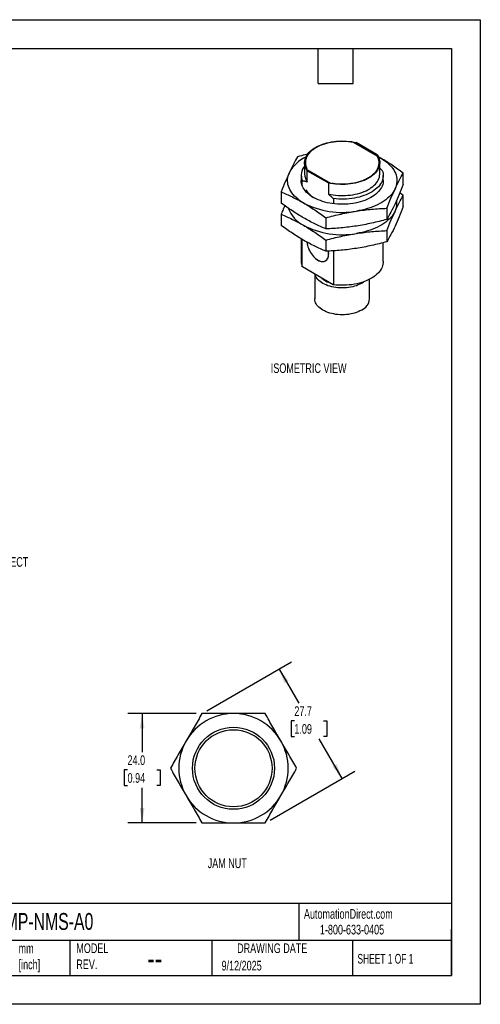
# Model space of a CAD drawing. Header units: millimetres. Extents: x 0 to 279, y 0 to 216.
# Tile 2 of 2: x 178 to 279, y 0 to 216. Entities that reach past the tile are written whole.
import ezdxf

# ---------------------------------------------------------------- set-up
doc = ezdxf.new("R2010")
doc.units = ezdxf.units.MM
doc.layers.add('DIMENSIONS', color=140, linetype='Continuous', lineweight=25)
doc.layers.add('TEXT', color=140, linetype='Continuous', lineweight=25)
doc.styles.add('SLDTEXTSTYLE0', font='TXT', dxfattribs={"width": 0.65})
doc.styles.add('SLDTEXTSTYLE1', font='TXT', dxfattribs={"width": 0.7})
doc.dimstyles.new('SLDDIMSTYLE1', dxfattribs={"dimtxt": 2.158008, "dimasz": 3.302, "dimexe": 0, "dimexo": 0.0625, "dimgap": 0.539502, "dimtad": 0, "dimtih": 1, "dimtoh": 1, "dimdec": 1, "dimrnd": 1e-09, "dimzin": 4, "dimdsep": 46, "dimtxsty": 'SLDTEXTSTYLE1', "dimsah": 1, "dimcen": 0.09, "dimadec": 0, "dimazin": 1, "dimtfac": 1, "dimtdec": 1, "dimtofl": 0, "dimtmove": 0, "dimatfit": 3, "dimfxl": 0, "dimfrac": 2, "dimtolj": 1, "dimtzin": 12, "dimarcsym": 0})
doc.dimstyles.new('SLDDIMSTYLE5', dxfattribs={"dimtxt": 2.158008, "dimasz": 3.302, "dimexe": 0, "dimexo": 0.0625, "dimgap": 0.539502, "dimtad": 0, "dimtih": 1, "dimtoh": 1, "dimdec": 1, "dimrnd": 1e-09, "dimzin": 12, "dimdsep": 46, "dimtxsty": 'SLDTEXTSTYLE1', "dimsah": 1, "dimcen": 0.09, "dimadec": 0, "dimazin": 3, "dimtfac": 1, "dimtdec": 1, "dimtofl": 0, "dimtmove": 0, "dimatfit": 3, "dimfxl": 0, "dimfrac": 2, "dimtolj": 1, "dimtzin": 12, "dimarcsym": 0})

# ---------------------------------------------------------------- blocks, each defined once
blk = doc.blocks.new('_D_12')
at = {"layer": 'DIMENSIONS'}
for p, q in [((217.04, 63.76), (202.01, 63.76)), ((205.18, 63.76), (205.18, 55.31)), ((201.98, 51.39), (201.25, 51.39)), ((201.25, 51.39), (201.25, 47.96)), ((208.39, 51.39), (209.11, 51.39)), ((209.11, 51.39), (209.11, 47.96)), ((201.25, 47.96), (201.98, 47.96)), ((209.11, 47.96), (208.39, 47.96)), ((205.18, 39.76), (205.18, 47.48)), ((217.04, 39.76), (202.01, 39.76))]:
    blk.add_line(p, q, dxfattribs=at)
for points in [[(205.18, 63.76), (204.67, 60.46), (205.69, 60.46)], [(205.18, 39.76), (205.69, 43.06), (204.67, 43.06)]]:
    blk.add_solid(points, dxfattribs=at)
at = {"layer": 'DIMENSIONS', "char_height": 2.117, "attachment_point": 1, "style": 'SLDTEXTSTYLE1'}
for s, insert in [('24.0', (201.98, 54.6)), ('0.94', (201.98, 50.69))]:
    blk.add_mtext(s, dxfattribs=dict(at, insert=insert))
blk = doc.blocks.new('_D_13')
at = {"layer": 'DIMENSIONS'}
for p, q in [((219.41, 64.39), (237.97, 75.11)), ((235.22, 73.52), (239.54, 66.05)), ((238.59, 62.14), (237.86, 62.14)), ((237.86, 62.14), (237.86, 58.71)), ((245, 62.14), (245.73, 62.14)), ((245.73, 62.14), (245.73, 58.71)), ((237.86, 58.71), (238.59, 58.71)), ((245.73, 58.71), (245, 58.71)), ((249.08, 49.52), (244.05, 58.23)), ((233.26, 40.39), (251.83, 51.11))]:
    blk.add_line(p, q, dxfattribs=at)
for points in [[(235.22, 73.52), (236.43, 70.41), (237.31, 70.92)], [(249.08, 49.52), (247.87, 52.64), (246.99, 52.13)]]:
    blk.add_solid(points, dxfattribs=at)
at = {"layer": 'DIMENSIONS', "char_height": 2.117, "attachment_point": 1, "style": 'SLDTEXTSTYLE1'}
for s, insert in [('27.7', (238.59, 65.35)), ('1.09', (238.59, 61.44))]:
    blk.add_mtext(s, dxfattribs=dict(at, insert=insert))

msp = doc.modelspace()

# ---------------------------------------------------------------- linework, layer by layer
at = {"color": 7, "linetype": 'Continuous'}
for p, q in [((0, 215.9), (279.4, 215.9)), ((279.4, 215.9), (279.4, 0)), ((279.4, 0), (0, 0))]:
    msp.add_line(p, q, dxfattribs=at)
for p, q in [((256.79, 185.97), (251.58, 188.98)), ((256.76, 186.3), (252.14, 188.97)), ((257.58, 185.51), (257.04, 185.81)), ((240.85, 184.54), (240.85, 182.09)), ((257.35, 182.09), (257.35, 184.54)), ((240.1, 181.74), (240.1, 180.61)), ((241.36, 183.05), (246.51, 180.08)), ((241.43, 182.79), (246.05, 180.12)), ((241.43, 180.34), (241.43, 182.79)), ((257.89, 182.85), (257.35, 183.33)), ((258.1, 180.61), (258.1, 181.74)), ((262.48, 179.82), (262.48, 182.28)), ((240.3, 179.51), (240.3, 180.63)), ((246.05, 180.12), (246.05, 177.67)), ((235.71, 178.14), (235.71, 175.68)), ((262.48, 177.38), (261.72, 177.92)), ((262.48, 174.92), (262.48, 177.38)), ((247.18, 176.67), (247.18, 175.54)), ((235.71, 173.24), (235.71, 170.78)), ((258.89, 174.55), (258.89, 172.1)), ((245.51, 172.48), (245.51, 170.03)), ((258.89, 169.65), (258.89, 167.2)), ((240.1, 167.86), (240.1, 162.85)), ((240.3, 161.74), (240.3, 167.73)), ((245.51, 167.58), (245.51, 165.13)), ((258.1, 162.85), (258.1, 166.99)), ((247.18, 165.22), (247.18, 157.78)), ((245.42, 163.03), (245.6, 163.14)), ((247.11, 157.79), (240.37, 161.68)), ((243.1, 160.11), (243.1, 154.66)), ((253.34, 158.09), (253.22, 158.23)), ((255.1, 154.66), (255.1, 158.98))]:
    msp.add_line(p, q)
at = {"flags": 128}
for points in [[(241.43, 182.79), (241.24, 183.08), (241.09, 183.39), (240.98, 183.7), (240.9, 184.01), (240.85, 184.33), (240.85, 184.64), (240.88, 184.96), (240.94, 185.27), (241.05, 185.59), (241.18, 185.89), (241.36, 186.19), (241.56, 186.49), (241.8, 186.77), (242.07, 187.04), (242.38, 187.31), (242.71, 187.56), (243.07, 187.8), (243.46, 188.02), (243.87, 188.23), (244.31, 188.42), (244.76, 188.6), (245.24, 188.76), (245.73, 188.89), (246.24, 189.01), (246.76, 189.11), (247.29, 189.19), (247.83, 189.25), (248.38, 189.29), (248.92, 189.31), (249.47, 189.3), (250.02, 189.28), (250.56, 189.23), (251.1, 189.16), (251.62, 189.08), (252.14, 188.97)], [(256.76, 186.3), (256.95, 186), (257.1, 185.7), (257.21, 185.39), (257.29, 185.08), (257.34, 184.76), (257.34, 184.45), (257.31, 184.13), (257.25, 183.81), (257.15, 183.5), (257.01, 183.2), (256.84, 182.9), (256.63, 182.6), (256.39, 182.32), (256.12, 182.04), (255.81, 181.78), (255.48, 181.53), (255.12, 181.29), (254.73, 181.07), (254.32, 180.86), (253.88, 180.67), (253.43, 180.49), (252.95, 180.33), (252.46, 180.2), (251.95, 180.08), (251.43, 179.98), (250.9, 179.9), (250.36, 179.84), (249.82, 179.8), (249.27, 179.78), (248.72, 179.79), (248.17, 179.81), (247.63, 179.86), (247.09, 179.92), (246.57, 180.01), (246.05, 180.12)], [(257.05, 185.8), (257.1, 185.77), (257.58, 185.51)], [(257.58, 185.51), (258.04, 185.23), (258.46, 184.94), (258.86, 184.64), (259.23, 184.32), (259.57, 183.99), (259.88, 183.66), (260.15, 183.31), (260.39, 182.95), (260.6, 182.59), (260.77, 182.22), (260.9, 181.85), (261, 181.47), (261.07, 181.09), (261.09, 180.71), (261.09, 180.33), (261.04, 179.95), (260.96, 179.57), (260.84, 179.19), (260.69, 178.82)], [(240.61, 175.72), (240.16, 175.99), (239.73, 176.28), (239.33, 176.59), (238.96, 176.9), (238.62, 177.23), (238.32, 177.57), (238.04, 177.92), (237.8, 178.27), (237.59, 178.64), (237.42, 179.01), (237.29, 179.38), (237.19, 179.76), (237.12, 180.14), (237.1, 180.52), (237.11, 180.9), (237.15, 181.28), (237.23, 181.66), (237.35, 182.04), (237.5, 182.41)], [(246.05, 177.67), (246.57, 177.56), (247.09, 177.47), (247.63, 177.41), (248.17, 177.36), (248.72, 177.34), (249.27, 177.33), (249.82, 177.35), (250.36, 177.39), (250.9, 177.45), (251.43, 177.53), (251.95, 177.63), (252.46, 177.75), (252.95, 177.88), (253.43, 178.04), (253.88, 178.22), (254.32, 178.41), (254.73, 178.62), (255.12, 178.84), (255.48, 179.08), (255.81, 179.33), (256.12, 179.59), (256.39, 179.87), (256.63, 180.15), (256.84, 180.45), (257.01, 180.75), (257.15, 181.05), (257.25, 181.37), (257.31, 181.68), (257.34, 182), (257.35, 182.09)], [(257.89, 182.85), (257.99, 182.52), (258.06, 182.19), (258.09, 181.85), (258.09, 181.52), (258.04, 181.18), (257.96, 180.85), (257.84, 180.52), (257.69, 180.2), (257.5, 179.88), (257.27, 179.57), (257.02, 179.27), (256.72, 178.98), (256.4, 178.71), (256.05, 178.44), (255.66, 178.19), (255.25, 177.95), (254.81, 177.73), (254.35, 177.52), (253.87, 177.34), (253.37, 177.17), (252.85, 177.02), (252.32, 176.89), (251.77, 176.78), (251.21, 176.69), (250.64, 176.62), (250.06, 176.58), (249.48, 176.55), (248.9, 176.55), (248.32, 176.56), (247.75, 176.6), (247.18, 176.67)], [(258.1, 180.61), (258.09, 180.41), (258.05, 180.08), (257.97, 179.75), (257.86, 179.43), (257.71, 179.11), (257.53, 178.8), (257.31, 178.49), (257.06, 178.2), (256.78, 177.91), (256.47, 177.63), (256.13, 177.37), (255.76, 177.12), (255.36, 176.88), (254.94, 176.66), (254.49, 176.45), (254.02, 176.27), (253.53, 176.09), (253.03, 175.94), (252.51, 175.81), (251.97, 175.69), (251.43, 175.6), (250.87, 175.52), (250.31, 175.47), (249.74, 175.43), (249.17, 175.42), (248.6, 175.43), (248.03, 175.45), (247.46, 175.5), (246.9, 175.57), (246.36, 175.66), (245.82, 175.78), (245.29, 175.9), (244.78, 176.05), (244.29, 176.22), (243.82, 176.41), (243.37, 176.61), (242.94, 176.83), (242.53, 177.06), (242.16, 177.31), (241.81, 177.57), (241.49, 177.84), (241.2, 178.12), (240.94, 178.42), (240.71, 178.72), (240.52, 179.03), (240.37, 179.35), (240.25, 179.67), (240.16, 180), (240.11, 180.33), (240.1, 180.61)], [(260.69, 178.82), (260.5, 178.45), (260.27, 178.1), (260.02, 177.74), (259.73, 177.4), (259.4, 177.07), (259.05, 176.75), (258.67, 176.43), (258.25, 176.14), (257.81, 175.85), (257.34, 175.58), (256.85, 175.33), (256.34, 175.09), (255.8, 174.87), (255.24, 174.66), (254.66, 174.48), (254.07, 174.31), (253.46, 174.16), (252.84, 174.03), (252.2, 173.92)], [(260.69, 173.92), (260.5, 173.56), (260.27, 173.2), (260.02, 172.84), (259.73, 172.5), (259.4, 172.17), (259.05, 171.85), (258.67, 171.54), (258.25, 171.24), (257.81, 170.95), (257.34, 170.68), (256.85, 170.43), (256.34, 170.19), (255.8, 169.97), (255.24, 169.76), (254.66, 169.58), (254.07, 169.41), (253.46, 169.26), (252.84, 169.13), (252.2, 169.02)], [(241.36, 167.13), (241.36, 167.04), (241.4, 166.73), (241.47, 166.42), (241.55, 166.09), (241.67, 165.77), (241.8, 165.45), (241.96, 165.13), (242.14, 164.82), (242.33, 164.53), (242.54, 164.25), (242.76, 163.99), (243, 163.75), (243.24, 163.53), (243.49, 163.34), (243.74, 163.18), (243.99, 163.05), (244.24, 162.96), (244.48, 162.89), (244.71, 162.86), (244.94, 162.86), (245.15, 162.9), (245.34, 162.97), (245.52, 163.07), (245.68, 163.21), (245.81, 163.38), (245.93, 163.57), (246.01, 163.79), (246.08, 164.03), (246.11, 164.3), (246.13, 164.58), (246.11, 164.88), (246.08, 165.15)], [(241.37, 167.13), (241.38, 167.03), (241.42, 166.73), (241.48, 166.41), (241.57, 166.09), (241.68, 165.77), (241.81, 165.45), (241.97, 165.14), (242.15, 164.83), (242.34, 164.54), (242.55, 164.26), (242.77, 164), (243, 163.76), (243.24, 163.55), (243.49, 163.36), (243.74, 163.2), (243.99, 163.07), (244.24, 162.97), (244.48, 162.91), (244.71, 162.88), (244.93, 162.88), (245.14, 162.92), (245.33, 162.99), (245.51, 163.09), (245.67, 163.23), (245.8, 163.39), (245.91, 163.58), (246, 163.8), (246.06, 164.05), (246.1, 164.31), (246.11, 164.59), (246.1, 164.89), (246.06, 165.15)], [(258.1, 162.85), (258.09, 162.63), (258.04, 162.29), (257.96, 161.96), (257.84, 161.63), (257.69, 161.31), (257.5, 160.99), (257.27, 160.68), (257.02, 160.38), (256.72, 160.09), (256.4, 159.82), (256.05, 159.55), (255.66, 159.3), (255.25, 159.06), (254.81, 158.84), (254.35, 158.64), (253.87, 158.45), (253.37, 158.28), (252.85, 158.13), (252.32, 158), (251.77, 157.89), (251.21, 157.8), (250.64, 157.73), (250.06, 157.69), (249.48, 157.66), (248.9, 157.66), (248.32, 157.68), (247.75, 157.71), (247.18, 157.78)], [(253.34, 158.09), (252.99, 157.9), (252.62, 157.73), (252.23, 157.58), (251.82, 157.45), (251.39, 157.33), (250.95, 157.24), (250.5, 157.17), (250.03, 157.11), (249.57, 157.08), (249.1, 157.07), (248.63, 157.08), (248.16, 157.11), (247.7, 157.17), (247.24, 157.24), (246.8, 157.33), (246.37, 157.45), (245.96, 157.58), (245.57, 157.73), (245.2, 157.9), (244.85, 158.09), (244.53, 158.29), (244.24, 158.5), (243.98, 158.72), (243.75, 158.96), (243.55, 159.21), (243.39, 159.46), (243.26, 159.73), (243.17, 159.99), (243.15, 160.08)], [(253.9, 158.46), (253.66, 158.29), (253.34, 158.09)], [(253.34, 152.21), (252.99, 152.03), (252.62, 151.86), (252.23, 151.71), (251.82, 151.58), (251.39, 151.46), (250.95, 151.37), (250.5, 151.29), (250.03, 151.24), (249.57, 151.21), (249.1, 151.2), (248.63, 151.21), (248.16, 151.24), (247.7, 151.29), (247.24, 151.37), (246.8, 151.46), (246.37, 151.58), (245.96, 151.71), (245.57, 151.86), (245.2, 152.03), (244.85, 152.21), (244.53, 152.41), (244.24, 152.63), (243.98, 152.85), (243.75, 153.09), (243.55, 153.34), (243.39, 153.59), (243.26, 153.85), (243.17, 154.12), (243.11, 154.39), (243.1, 154.66)]]:
    msp.add_lwpolyline(points, dxfattribs=at)
for radius in [9, 8.46]:
    msp.add_circle((225.23, 51.76), radius)
for centre, radius, start, end in [((244.45, 178.61), 7.91, 114.7383, 151.3387), ((243.37, 181.75), 3.26, 140.6483, 200.0047), ((243.94, 182.14), 3.09, 180.9044, 215.7669), ((245.56, 181.41), 5.28, 211.9209, 240.1033), ((249.06, 191.97), 18.32, 242.5358, 279.8781), ((256.92, 175.72), 4.17, 334.4881, 8.3293), ((243.6, 176.86), 6.74, 199.8099, 243.6534), ((249.06, 187.07), 18.32, 242.5358, 279.8781), ((243.21, 162.86), 3.11, 180.1461, 201.0273), ((247.88, 162.98), 4.97, 228.9655, 251.0399), ((252.09, 154.97), 3.03, 294.46, 354.2199), ((225.23, 51.76), 12, 90, 150), ((225.23, 51.76), 12, 30, 90), ((225.23, 51.76), 12, 150, 210), ((225.23, 51.76), 12, 330, 30), ((225.23, 51.76), 12, 210, 270), ((225.23, 51.76), 12, 270, 330)]:
    msp.add_arc(centre, radius, start, end)
for points, knots in [([(251.53, 188.96), (250.87, 189.12), (250.15, 189.19), (248.67, 189.22), (247.94, 189.18), (246.51, 188.98), (245.83, 188.83), (244.54, 188.42), (243.95, 188.17), (243.16, 187.72), (242.92, 187.56), (242.47, 187.23), (242.27, 187.05), (241.9, 186.68), (241.74, 186.49), (241.47, 186.1), (241.35, 185.9), (241.17, 185.49), (241.11, 185.28), (241.02, 184.86), (241.01, 184.65), (241.03, 184.22), (241.06, 184.01), (241.17, 183.59), (241.26, 183.39), (241.36, 183.19)], [0, 0, 0, 0, 0.125, 0.125, 0.25, 0.25, 0.375, 0.375, 0.5, 0.5, 0.5625, 0.5625, 0.625, 0.625, 0.6875, 0.6875, 0.75, 0.75, 0.8125, 0.8125, 0.875, 0.875, 0.9375, 0.9375, 1, 1, 1, 1]), ([(239.3, 185.86), (239, 185.35), (238.7, 184.81), (238.1, 183.66), (237.81, 183.05), (237.5, 182.41)], [0, 0, 0, 0, 0.5, 0.5, 1, 1, 1, 1]), ([(241.52, 186.42), (241.33, 186.38), (240.59, 186.21), (239.85, 186.01), (239.3, 185.86)], [0, 0, 0, 0, 0.24692, 1, 1, 1, 1]), ([(246.74, 180.08), (247.09, 180.02), (247.45, 179.97), (248.17, 179.9), (248.54, 179.89), (249.27, 179.88), (249.64, 179.88), (250.37, 179.93), (250.73, 179.97), (251.44, 180.08), (251.79, 180.14), (252.47, 180.3), (252.8, 180.39), (253.44, 180.6), (253.74, 180.72), (254.32, 180.98), (254.6, 181.12), (255.11, 181.42), (255.35, 181.58), (255.79, 181.92), (255.99, 182.1), (256.34, 182.47), (256.5, 182.66), (256.76, 183.06), (256.87, 183.26), (257.13, 183.88), (257.2, 184.3), (257.14, 185.15), (257.02, 185.57), (256.79, 185.97)], [0, 0, 0, 0, 0.0625, 0.0625, 0.125, 0.125, 0.1875, 0.1875, 0.25, 0.25, 0.3125, 0.3125, 0.375, 0.375, 0.4375, 0.4375, 0.5, 0.5, 0.5625, 0.5625, 0.625, 0.625, 0.6875, 0.6875, 0.75, 0.75, 0.875, 0.875, 1, 1, 1, 1]), ([(262.48, 182.28), (261.67, 182.87), (260.85, 183.45), (259.22, 184.53), (258.4, 185.04), (257.58, 185.51)], [0, 0, 0, 0, 0.5, 0.5, 1, 1, 1, 1]), ([(237.5, 182.41), (237.2, 181.76), (236.9, 181.08), (236.31, 179.65), (236.01, 178.9), (235.71, 178.14)], [0, 0, 0, 0, 0.5, 0.5, 1, 1, 1, 1]), ([(260.69, 178.82), (260.99, 179.47), (261.29, 180.08), (261.88, 181.22), (262.18, 181.76), (262.48, 182.28)], [0, 0, 0, 0, 0.5, 0.5, 1, 1, 1, 1]), ([(240.3, 180.63), (240.4, 180.61), (240.59, 180.57), (240.87, 180.5), (241.15, 180.42), (241.34, 180.37), (241.43, 180.34)], [0, 0, 0, 0, 0.25698, 0.508926, 0.756393, 1, 1, 1, 1]), ([(262.48, 179.82), (262.18, 179.06), (261.88, 178.31), (261.29, 176.88), (260.99, 176.2), (260.69, 175.55)], [0, 0, 0, 0, 0.5, 0.5, 1, 1, 1, 1]), ([(235.71, 178.14), (236.52, 177.79), (237.34, 177.43), (238.97, 176.62), (239.79, 176.19), (240.61, 175.72)], [0, 0, 0, 0, 0.5, 0.5, 1, 1, 1, 1]), ([(246.05, 177.67), (246.14, 177.59), (246.33, 177.43), (246.61, 177.19), (246.89, 176.93), (247.08, 176.75), (247.18, 176.67)], [0, 0, 0, 0, 0.243607, 0.491074, 0.74302, 1, 1, 1, 1]), ([(258.89, 174.55), (259.19, 175.32), (259.49, 176.06), (260.09, 177.49), (260.39, 178.17), (260.69, 178.82)], [0, 0, 0, 0, 0.5, 0.5, 1, 1, 1, 1]), ([(260.69, 173.92), (260.99, 174.57), (261.29, 175.18), (261.88, 176.32), (262.18, 176.86), (262.48, 177.38)], [0, 0, 0, 0, 0.5, 0.5, 1, 1, 1, 1]), ([(240.61, 172.45), (239.79, 172.92), (238.97, 173.43), (237.34, 174.52), (236.52, 175.09), (235.71, 175.68)], [0, 0, 0, 0, 0.5, 0.5, 1, 1, 1, 1]), ([(236.47, 175.14), (236.37, 174.88), (236.11, 174.27), (235.86, 173.62), (235.71, 173.24)], [0, 0, 0, 0, 0.411173, 1, 1, 1, 1]), ([(240.61, 175.72), (241.43, 175.24), (242.25, 174.73), (243.88, 173.65), (244.7, 173.08), (245.51, 172.48)], [0, 0, 0, 0, 0.5, 0.5, 1, 1, 1, 1]), ([(260.69, 175.55), (260.39, 174.91), (260.09, 174.3), (259.49, 173.15), (259.19, 172.61), (258.89, 172.1)], [0, 0, 0, 0, 0.5, 0.5, 1, 1, 1, 1]), ([(262.48, 174.92), (262.18, 174.16), (261.88, 173.41), (261.29, 171.99), (260.99, 171.3), (260.69, 170.66)], [0, 0, 0, 0, 0.5, 0.5, 1, 1, 1, 1]), ([(235.71, 173.24), (236.52, 172.89), (237.34, 172.53), (238.97, 171.72), (239.79, 171.29), (240.61, 170.82)], [0, 0, 0, 0, 0.5, 0.5, 1, 1, 1, 1]), ([(245.51, 172.48), (246.62, 172.78), (247.73, 173.05), (249.96, 173.54), (251.08, 173.75), (252.2, 173.92)], [0, 0, 0, 0, 0.5, 0.5, 1, 1, 1, 1]), ([(252.2, 173.92), (253.32, 174.1), (254.44, 174.23), (256.67, 174.44), (257.78, 174.51), (258.89, 174.55)], [0, 0, 0, 0, 0.5, 0.5, 1, 1, 1, 1]), ([(258.89, 169.65), (259.19, 170.42), (259.49, 171.16), (260.09, 172.59), (260.39, 173.27), (260.69, 173.92)], [0, 0, 0, 0, 0.5, 0.5, 1, 1, 1, 1]), ([(240.61, 167.55), (239.79, 168.02), (238.97, 168.53), (237.34, 169.62), (236.52, 170.19), (235.71, 170.78)], [0, 0, 0, 0, 0.5, 0.5, 1, 1, 1, 1]), ([(245.51, 170.03), (244.7, 170.37), (243.88, 170.74), (242.25, 171.54), (241.43, 171.98), (240.61, 172.45)], [0, 0, 0, 0, 0.5, 0.5, 1, 1, 1, 1]), ([(240.61, 170.82), (241.43, 170.34), (242.25, 169.83), (243.88, 168.75), (244.7, 168.18), (245.51, 167.58)], [0, 0, 0, 0, 0.5, 0.5, 1, 1, 1, 1]), ([(252.2, 170.66), (251.08, 170.48), (249.96, 170.35), (247.73, 170.14), (246.62, 170.07), (245.51, 170.03)], [0, 0, 0, 0, 0.5, 0.5, 1, 1, 1, 1]), ([(258.89, 172.1), (257.78, 171.8), (256.67, 171.53), (254.44, 171.04), (253.32, 170.83), (252.2, 170.66)], [0, 0, 0, 0, 0.5, 0.5, 1, 1, 1, 1]), ([(260.69, 170.66), (260.39, 170.01), (260.09, 169.4), (259.49, 168.25), (259.19, 167.71), (258.89, 167.2)], [0, 0, 0, 0, 0.5, 0.5, 1, 1, 1, 1]), ([(245.51, 167.58), (246.62, 167.88), (247.73, 168.15), (249.96, 168.64), (251.08, 168.85), (252.2, 169.02)], [0, 0, 0, 0, 0.5, 0.5, 1, 1, 1, 1]), ([(252.2, 169.02), (253.32, 169.2), (254.44, 169.33), (256.67, 169.54), (257.78, 169.61), (258.89, 169.65)], [0, 0, 0, 0, 0.5, 0.5, 1, 1, 1, 1]), ([(245.51, 165.13), (244.7, 165.47), (243.88, 165.84), (242.25, 166.64), (241.43, 167.08), (240.61, 167.55)], [0, 0, 0, 0, 0.5, 0.5, 1, 1, 1, 1]), ([(258.89, 167.2), (257.78, 166.9), (256.67, 166.63), (254.44, 166.14), (253.32, 165.93), (252.2, 165.76)], [0, 0, 0, 0, 0.5, 0.5, 1, 1, 1, 1]), ([(252.2, 165.76), (251.08, 165.58), (249.96, 165.45), (247.73, 165.24), (246.62, 165.17), (245.51, 165.13)], [0, 0, 0, 0, 0.5, 0.5, 1, 1, 1, 1]), ([(218.31, 63.76), (217.73, 62.76), (217.16, 61.76), (216, 59.76), (215.42, 58.76), (214.84, 57.76)], [0, 0, 0, 0, 0.5, 0.5, 1, 1, 1, 1]), ([(225.23, 63.76), (224.07, 63.76), (222.92, 63.76), (220.61, 63.76), (219.46, 63.76), (218.31, 63.76)], [0, 0, 0, 0, 0.5, 0.5, 1, 1, 1, 1]), ([(232.16, 63.76), (231.01, 63.76), (229.86, 63.76), (227.55, 63.76), (226.39, 63.76), (225.23, 63.76)], [0, 0, 0, 0, 0.5, 0.5, 1, 1, 1, 1]), ([(235.63, 57.76), (235.05, 58.76), (234.47, 59.76), (233.31, 61.76), (232.74, 62.76), (232.16, 63.76)], [0, 0, 0, 0, 0.5, 0.5, 1, 1, 1, 1]), ([(214.84, 57.76), (214.26, 56.75), (213.68, 55.75), (212.53, 53.75), (211.95, 52.75), (211.38, 51.76)], [0, 0, 0, 0, 0.5, 0.5, 1, 1, 1, 1]), ([(239.09, 51.76), (238.52, 52.75), (237.94, 53.75), (236.79, 55.75), (236.21, 56.75), (235.63, 57.76)], [0, 0, 0, 0, 0.5, 0.5, 1, 1, 1, 1]), ([(211.38, 51.76), (211.95, 50.76), (212.53, 49.76), (213.68, 47.76), (214.26, 46.76), (214.84, 45.76)], [0, 0, 0, 0, 0.5, 0.5, 1, 1, 1, 1]), ([(235.63, 45.76), (236.21, 46.76), (236.79, 47.76), (237.94, 49.76), (238.52, 50.76), (239.09, 51.76)], [0, 0, 0, 0, 0.5, 0.5, 1, 1, 1, 1]), ([(214.84, 45.76), (215.42, 44.75), (216, 43.75), (217.16, 41.75), (217.73, 40.75), (218.31, 39.76)], [0, 0, 0, 0, 0.5, 0.5, 1, 1, 1, 1]), ([(232.16, 39.76), (232.74, 40.75), (233.31, 41.75), (234.47, 43.75), (235.05, 44.75), (235.63, 45.76)], [0, 0, 0, 0, 0.5, 0.5, 1, 1, 1, 1]), ([(218.31, 39.76), (219.46, 39.76), (220.61, 39.76), (222.92, 39.76), (224.07, 39.76), (225.23, 39.76)], [0, 0, 0, 0, 0.5, 0.5, 1, 1, 1, 1]), ([(225.23, 39.76), (226.39, 39.76), (227.55, 39.76), (229.86, 39.76), (231.01, 39.76), (232.16, 39.76)], [0, 0, 0, 0, 0.5, 0.5, 1, 1, 1, 1])]:
    msp.add_open_spline(points, degree=3, knots=knots)
for points in [[(240.37, 161.68), (240.35, 161.7), (240.32, 161.72), (240.3, 161.74)], [(247.18, 157.78), (247.15, 157.78), (247.13, 157.79), (247.11, 157.79)]]:
    msp.add_open_spline(points, degree=3)
at = {"layer": 'TEXT'}
for p, q in [((6.35, 209.55), (273.05, 209.55)), ((243.84, 201.93), (243.84, 209.55)), ((251.46, 201.93), (251.46, 209.55)), ((273.05, 209.55), (273.05, 6.35)), ((243.84, 201.93), (251.46, 201.93)), ((273.05, 22.13), (6.35, 22.13)), ((239.58, 22.13), (239.58, 13.97)), ((273.05, 6.35), (273.05, 16.51)), ((273.05, 13.97), (6.35, 13.97)), ((189.3, 13.97), (189.3, 6.35)), ((220.47, 13.97), (220.47, 6.35)), ((251.35, 13.97), (251.35, 6.35)), ((6.35, 6.35), (273.05, 6.35))]:
    msp.add_line(p, q, dxfattribs=at)

# ---------------------------------------------------------------- texts
at = {"color": 179, "linetype": 'Continuous', "lineweight": 18, "char_height": 2.1167, "attachment_point": 1, "style": 'SLDTEXTSTYLE1'}
for s, insert in [('AutomationDirect.com', (240.69, 20.88)), ('1-800-633-0405', (244.19, 17.44))]:
    msp.add_mtext(s, dxfattribs=dict(at, insert=insert))
at = {"layer": 'DIMENSIONS', "attachment_point": 1, "style": 'SLDTEXTSTYLE1'}
for s, insert, char_height in [('ISOMETRIC VIEW', (233.42, 140.55), 2.1167), ('4-PIN M12X1.0^JQUICK DISCONNECT', (160.28, 101.59), 2.1167), ('JAM NUT', (219.57, 31.99), 2.117)]:
    msp.add_mtext(s, dxfattribs=dict(at, insert=insert, char_height=char_height))
at = {"layer": 'TEXT'}
for s, insert, char_height, attachment_point, style in [('ISTR-M18MP-NMS-A0', (159.21, 20.02), 3.7042, 1, 'SLDTEXTSTYLE1'), ('MODEL ^JREV.', (190.73, 13.36), 2.1167, 1, 'SLDTEXTSTYLE1'), ('DRAWING DATE', (233.73, 13.36), 2.1167, 2, 'SLDTEXTSTYLE1'), ('mm^J[inch]', (178.06, 13.33), 2.117, 1, 'SLDTEXTSTYLE1'), ('SHEET 1 OF 1', (252.44, 11.05), 2.1167, 1, 'SLDTEXTSTYLE0'), ('--', (206.3, 12.73), 5.292, 1, 'SLDTEXTSTYLE1'), ('9/12/2025', (222.61, 9.54), 2.117, 1, 'SLDTEXTSTYLE1')]:
    msp.add_mtext(s, dxfattribs=dict(at, insert=insert, char_height=char_height, attachment_point=attachment_point, style=style))

# ---------------------------------------------------------------- dimensions: what is measured, and where the dimension line sits
at = {"layer": 'DIMENSIONS'}
for base, p2, angle, dimstyle, picture, middle in [((249.08, 49.52), (232.16, 39.76), 300, 'SLDDIMSTYLE5', '_D_13', (241.79, 62.14)), ((205.18, 39.76), (218.31, 39.76), 90, 'SLDDIMSTYLE1', '_D_12', (205.18, 51.39))]:
    dim = msp.add_linear_dim(base=base, p1=(218.31, 63.76), p2=p2, angle=angle, dimstyle=dimstyle, dxfattribs=at)
    dim.commit()
    dim.dimension.update_dxf_attribs({"geometry": picture, "text_midpoint": middle, "dimtype": 160})

doc.saveas('drawing.dxf')
